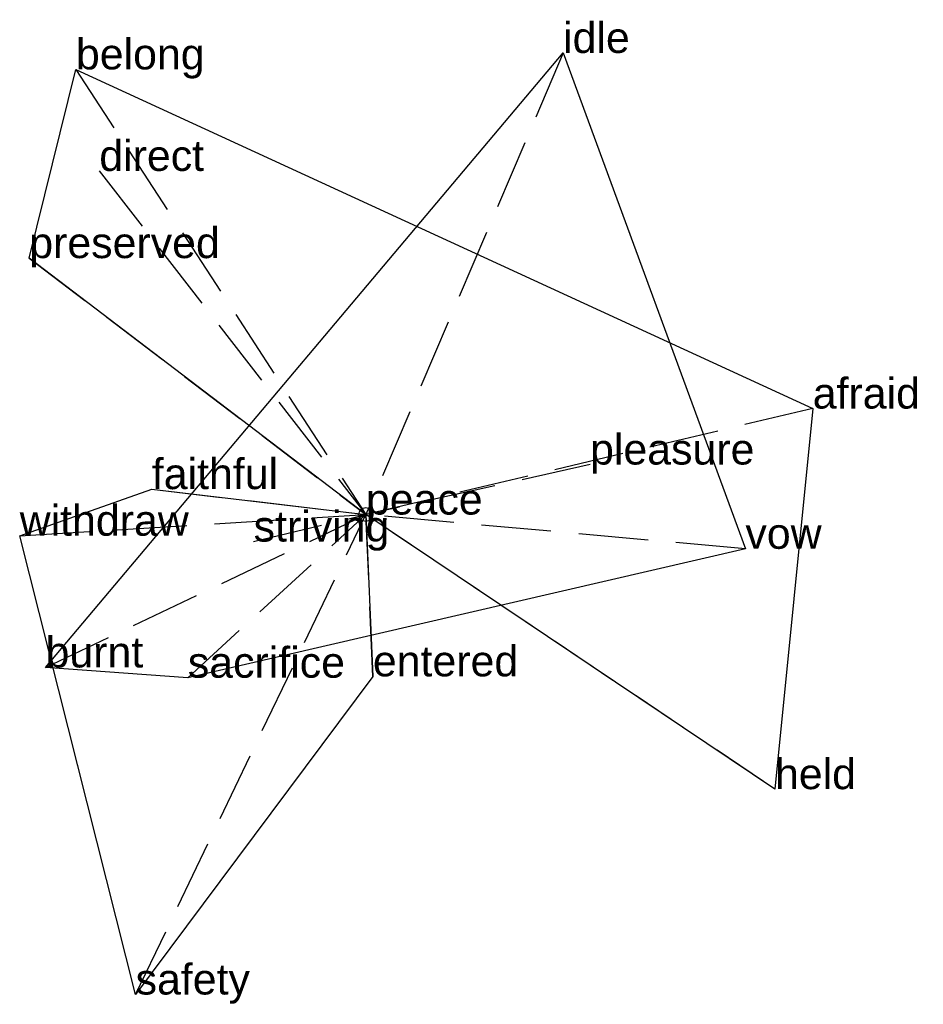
# Model space of a CAD drawing. Extents: x -1.24 to 2, y -1.76 to 1.78.
import ezdxf

# ---------------------------------------------------------------- set-up
doc = ezdxf.new("R2010")
doc.units = 0
doc.linetypes.add('DASHED2', pattern=[0.3, 0.25, -0.05])
for name, color, linetype in [('TEXT_nt', 1, 'CONTINUOUS'), ('TEXT_ot', 1, 'CONTINUOUS'), ('TEXT_q', 1, 'CONTINUOUS')]:
    doc.layers.add(name, color=color, linetype=linetype)
doc.styles.get("Standard").update_dxf_attribs({"font": 'arial.ttf'})

# ---------------------------------------------------------------- blocks, each defined once
blk = doc.blocks.new('ot-peace')
at = {"layer": 'LINES_ot', "linetype": 'DASHED2'}
for p in [(0.707, 1.656), (0.8037, 0.1795), (-1.1487, -0.5484), (-0.6385, -0.5853), (0, 0), (1.3608, -0.1228)]:
    blk.add_line(p, (0, 0), dxfattribs=at)
at = {"layer": 'ORIGIN_ot'}
blk.add_circle((0, 0), 0.025, dxfattribs=at)
at = {"layer": 'TEXT_ot'}
for s, p in [('idle', (0.707, 1.656)), ('pleasure', (0.8037, 0.1795)), ('peace', (0, 0)), ('vow', (1.3608, -0.1228)), ('burnt', (-1.1487, -0.5484)), ('sacrifice', (-0.6385, -0.5853))]:
    blk.add_text(s, height=0.11, dxfattribs=at).set_placement(p)
blk = doc.blocks.new('nt-peace')
at = {"layer": 'LINES_nt', "linetype": 'DASHED2'}
for p in [(-1.0398, 1.5972), (-0.956, 1.2328), (-1.2071, 0.9201), (1.6021, 0.3803), (0, 0), (1.4667, -0.9851)]:
    blk.add_line(p, (0, 0), dxfattribs=at)
at = {"layer": 'ORIGIN_nt'}
blk.add_circle((0, 0), 0.025, dxfattribs=at)
at = {"layer": 'TEXT_nt'}
for s, p in [('belong', (-1.0398, 1.5972)), ('direct', (-0.956, 1.2328)), ('preserved', (-1.2071, 0.9201)), ('afraid', (1.6021, 0.3803)), ('peace', (0, 0)), ('held', (1.4667, -0.9851))]:
    blk.add_text(s, height=0.11, dxfattribs=at).set_placement(p)
blk = doc.blocks.new('q-peace')
at = {"layer": 'LINES_q', "linetype": 'DASHED2'}
for p in [(-0.7675, 0.0914), (-1.2414, -0.0759), (-0.8258, -1.7218), (-0.4026, -0.0969), (0, 0), (0.025, -0.5804)]:
    blk.add_line(p, (0, 0), dxfattribs=at)
at = {"layer": 'ORIGIN_q'}
blk.add_circle((0, 0), 0.025, dxfattribs=at)
at = {"layer": 'TEXT_q'}
for s, p in [('faithful', (-0.7675, 0.0914)), ('peace', (0, 0)), ('withdraw', (-1.2414, -0.0759)), ('striving', (-0.4026, -0.0969)), ('entered', (0.025, -0.5804)), ('safety', (-0.8258, -1.7218))]:
    blk.add_text(s, height=0.11, dxfattribs=at).set_placement(p)

msp = doc.modelspace()

# ---------------------------------------------------------------- linework, layer by layer
at = {"layer": 'OUTLINE_nt', "linetype": 'CONTINUOUS'}
msp.add_polyline3d([(1.4667, -0.9851, 0), (0, 0, 0), (-1.2071, 0.9201, 0), (-1.0398, 1.5972, 0), (1.6021, 0.3803, 0), (1.4667, -0.9851, 0)], close=True, dxfattribs=at)
at = {"layer": 'OUTLINE_ot', "linetype": 'CONTINUOUS'}
msp.add_polyline3d([(-0.6385, -0.5853, 0), (-1.1487, -0.5484, 0), (0.707, 1.656, 0), (1.3608, -0.1228, 0), (-0.6385, -0.5853, 0)], close=True, dxfattribs=at)
at = {"layer": 'OUTLINE_q', "linetype": 'CONTINUOUS'}
msp.add_polyline3d([(-0.8258, -1.7218, 0), (-1.2414, -0.0759, 0), (-0.7675, 0.0914, 0), (0, 0, 0), (0.025, -0.5804, 0), (-0.8258, -1.7218, 0)], close=True, dxfattribs=at)

# ---------------------------------------------------------------- block references
for name in ['ot-peace', 'nt-peace', 'q-peace']:
    msp.add_blockref(name, (0, 0))

doc.saveas('drawing.dxf')
